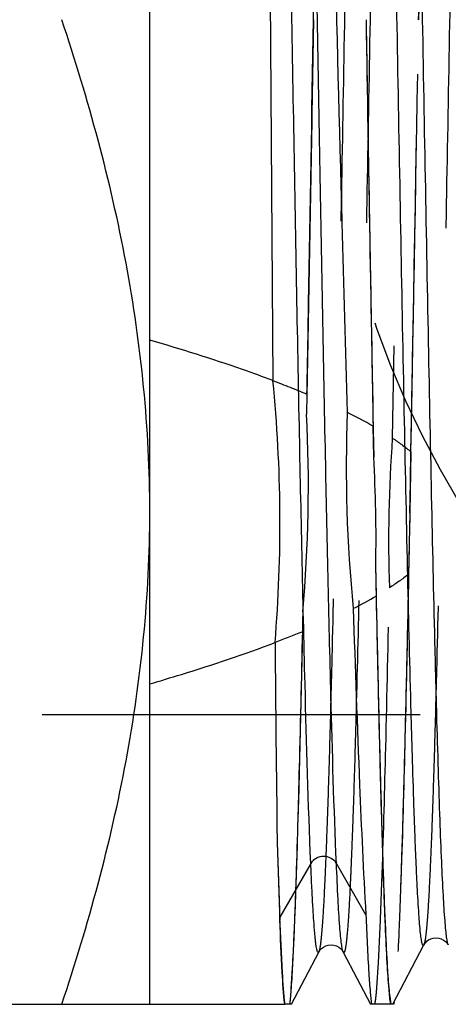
# Model space of a CAD drawing. Header units: millimetres. Extents: x 427 to 573, y 476 to 524.
# Tile 3 of 11: x 530.41 to 537.8, y 483 to 500. Entities that reach past the tile are written whole.
import ezdxf

# ---------------------------------------------------------------- set-up
doc = ezdxf.new("R2010")
doc.units = ezdxf.units.MM
doc.header["$LTSCALE"] = 65.185185
doc.linetypes.add('HIDDEN', pattern=[0.2, 0.1, -0.1])
doc.layers.add('KONST.EL_MIT_GEO', color=7, linetype='CONTINUOUS')
doc.layers.add('KURVEN', color=7, linetype='CONTINUOUS')

msp = doc.modelspace()

# ---------------------------------------------------------------- linework, layer by layer
at = {"layer": 'KONST.EL_MIT_GEO', "color": 7, "linetype": 'CONTINUOUS'}
for p, q in [((532.65, 483), (532.65, 517)), ((534.685, 506.198), (534.775, 493.769)), ((536.515, 492.444), (536.504, 492.981)), ((536.561, 490.052), (536.551, 490.589)), ((535.429, 485.431), (534.894, 484.502)), ((536.381, 484.546), (535.871, 485.431)), ((534.894, 484.502), (534.894, 484.457)), ((536.847, 483), (537.38, 484.024)), ((535.096, 483), (535.566, 483.903)), ((535.988, 483.903), (536.459, 483)), ((518.723, 483), (534.979, 483)), ((535.096, 483), (534.985, 483)), ((536.81, 483), (536.479, 483)), ((536.86, 483), (536.824, 483))]:
    msp.add_line(p, q, dxfattribs=at)
at = {"layer": 'KONST.EL_MIT_GEO', "color": 8, "linetype": 'HIDDEN'}
for p, q in [((537.091, 507.406), (536.836, 492.777)), ((535.363, 493.535), (535.357, 493.191)), ((537.158, 492.54), (537.138, 491.483)), ((537.138, 491.483), (537.117, 490.426)), ((535.29, 489.775), (535.284, 489.432)), ((550.351, 488), (518.35, 488)), ((534.985, 483), (534.979, 483)), ((536.479, 483), (536.459, 483)), ((536.824, 483), (536.81, 483))]:
    msp.add_line(p, q, dxfattribs=at)
at = {"layer": 'KONST.EL_MIT_GEO', "color": 7, "linetype": 'CONTINUOUS'}
for points in [[(535.566, 483.903), (535.57, 483.911), (535.58, 483.926), (535.594, 483.944), (535.615, 483.965), (535.646, 483.988), (535.686, 484.009), (535.731, 484.023), (535.78, 484.028), (535.829, 484.022), (535.874, 484.007), (535.911, 483.987), (535.942, 483.963), (535.963, 483.94), (535.977, 483.922), (535.985, 483.909), (535.988, 483.903)], [(537.38, 484.024), (537.382, 484.026), (537.388, 484.038), (537.399, 484.053), (537.413, 484.07), (537.434, 484.09), (537.463, 484.111), (537.501, 484.13), (537.543, 484.143), (537.589, 484.148), (537.637, 484.144), (537.681, 484.13), (537.72, 484.11), (537.752, 484.086), (537.776, 484.062), (537.79, 484.044), (537.798, 484.031), (537.802, 484.024)]]:
    msp.add_lwpolyline(points, dxfattribs=at)
for centre, radius, start, end in [((3826.972, 554.002), 3291.033, 180.940201, 181.071764), ((509.96, 491.304), 24.937, 355.2638, 5.6724), ((560.811, 492.269), 24.77, 177.8039, 185.6435), ((511.972, 491.036), 24.583, 358.959, 3.2849), ((1466.518, 497.224), 931.74, 180.49066, 180.700088), ((668.562, 489.66), 133.769, 181.63669, 182.22934), ((653.122, 489.297), 118.325, 181.67456, 182.32259)]:
    msp.add_arc(centre, radius, start, end, dxfattribs=at)
at = {"layer": 'KONST.EL_MIT_GEO', "color": 8, "linetype": 'HIDDEN'}
for centre, radius, start, end in [((-3695.824, 571.041), 4233.709, 358.923263, 359.038534), ((-2874.03, 556.084), 3411.78, 358.932821, 359.058112), ((510.626, 491.966), 24.761, 354.9252, 2.838), ((561.422, 491.002), 24.65, 175.8706, 181.8883)]:
    msp.add_arc(centre, radius, start, end, dxfattribs=at)
at = {"layer": 'KONST.EL_MIT_GEO', "color": 7, "linetype": 'CONTINUOUS'}
for points, knots in [([(535.429, 485.431), (535.384, 486.463), (535.315, 488.98), (535.223, 493.263), (535.148, 497.44), (535.085, 501.05), (535.037, 503.779), (534.989, 506.411), (534.942, 508.873), (534.895, 511.096), (534.854, 512.772), (534.821, 513.949), (534.797, 514.694), (534.774, 515.34), (534.751, 515.883), (534.728, 516.319), (534.705, 516.645), (534.686, 516.848), (534.668, 516.953), (534.659, 516.988), (534.653, 516.999)], [0, 0, 0, 0, 0.098042, 0.239214, 0.406987, 0.494883, 0.582129, 0.666269, 0.744958, 0.816027, 0.877538, 0.90418, 0.927836, 0.94835, 0.965588, 0.979441, 0.989823, 0.996677, 0.998775, 1, 1, 1, 1]), ([(535.871, 485.431), (535.829, 486.395), (535.763, 488.737), (535.675, 492.726), (535.588, 497.499), (535.5, 502.564), (535.414, 507.408), (535.339, 511.082), (535.275, 513.554), (535.232, 514.945), (535.189, 515.976), (535.157, 516.539), (535.136, 516.756)], [0, 0, 0, 0, 0.092306, 0.22429, 0.382066, 0.549368, 0.709272, 0.845904, 0.901203, 0.945973, 0.979159, 1, 1, 1, 1]), ([(537.38, 484.024), (537.379, 484.021), (537.375, 484.014), (537.363, 484.016), (537.358, 484.03), (537.35, 484.05), (537.344, 484.08), (537.333, 484.139), (537.314, 484.298), (537.29, 484.603), (537.269, 484.971), (537.252, 485.339), (537.238, 485.668), (537.223, 486.032), (537.204, 486.584), (537.18, 487.353), (537.14, 488.775), (537.093, 490.807), (537.037, 493.49), (536.982, 496.424), (536.926, 499.497), (536.871, 502.589), (536.815, 505.583), (536.76, 508.364), (536.712, 510.498), (536.673, 512.019), (536.645, 512.994), (536.617, 513.844), (536.589, 514.562), (536.562, 515.139), (536.538, 515.531), (536.517, 515.77), (536.504, 515.893), (536.49, 515.977), (536.481, 516.022), (536.473, 516.036)], [0, 0, 0, 0, 0.000351, 0.000574, 0.000972, 0.001641, 0.0026, 0.003853, 0.007245, 0.017567, 0.032531, 0.041714, 0.052002, 0.063368, 0.075789, 0.103667, 0.135366, 0.208969, 0.293766, 0.386495, 0.48359, 0.581319, 0.67593, 0.763791, 0.841534, 0.875662, 0.906182, 0.9328, 0.955263, 0.973357, 0.986911, 0.991947, 0.995807, 0.998487, 1, 1, 1, 1]), ([(537.802, 484.024), (537.794, 484.038), (537.785, 484.083), (537.771, 484.168), (537.758, 484.292), (537.737, 484.532), (537.713, 484.925), (537.685, 485.504), (537.658, 486.224), (537.63, 487.077), (537.602, 488.054), (537.563, 489.579), (537.515, 491.717), (537.459, 494.501), (537.404, 497.498), (537.348, 500.591), (537.293, 503.662), (537.237, 506.594), (537.182, 509.273), (537.134, 511.3), (537.095, 512.719), (537.071, 513.486), (537.051, 514.036), (537.037, 514.399), (537.023, 514.727), (537.006, 515.093), (536.985, 515.46), (536.961, 515.764), (536.942, 515.922), (536.931, 515.981), (536.925, 516.011), (536.918, 516.031), (536.912, 516.045), (536.9, 516.047), (536.897, 516.04), (536.895, 516.036)], [0, 0, 0, 0, 0.001522, 0.004216, 0.008093, 0.013149, 0.026756, 0.044915, 0.06745, 0.094148, 0.124749, 0.15896, 0.236858, 0.324843, 0.419531, 0.517281, 0.614337, 0.706973, 0.791635, 0.865078, 0.896694, 0.924491, 0.936873, 0.948204, 0.958456, 0.967605, 0.982514, 0.992792, 0.996168, 0.997413, 0.998366, 0.999031, 0.999426, 0.999649, 1, 1, 1, 1]), ([(536.06, 493.218), (536.029, 494.309), (535.908, 498.774), (535.797, 503.239), (535.702, 506.613)], [0, 0, 0, 0, 0.244321, 1, 1, 1, 1]), ([(532.65, 491.5), (532.65, 492.938), (532.357, 495.831), (531.59, 498.625), (531.132, 500)], [0, 0, 0, 0, 0.498127, 1, 1, 1, 1]), ([(536.382, 500), (536.392, 499.398), (536.432, 497.059), (536.472, 494.719), (536.504, 492.981)], [0, 0, 0, 0, 0.257192, 1, 1, 1, 1]), ([(534.775, 493.769), (534.601, 493.835), (533.9, 494.088), (533.188, 494.311), (532.65, 494.467)], [0, 0, 0, 0, 0.249275, 1, 1, 1, 1]), ([(531.132, 483), (531.59, 484.375), (532.357, 487.169), (532.65, 490.062), (532.65, 491.5)], [0, 0, 0, 0, 0.501873, 1, 1, 1, 1]), ([(536.824, 483), (536.814, 483.022), (536.803, 483.089), (536.786, 483.218), (536.77, 483.405), (536.746, 483.769), (536.717, 484.365), (536.684, 485.24), (536.651, 486.321), (536.617, 487.592), (536.583, 489.036), (536.562, 490.054), (536.551, 490.589)], [0, 0, 0, 0, 0.00946, 0.026564, 0.051333, 0.083696, 0.170772, 0.28661, 0.429613, 0.597784, 0.788811, 1, 1, 1, 1]), ([(536.81, 483), (536.794, 483.085), (536.773, 483.322), (536.742, 483.771), (536.713, 484.409), (536.683, 485.228), (536.652, 486.217), (536.609, 487.845), (536.58, 489.141), (536.561, 490.052)], [0, 0, 0, 0, 0.036702, 0.100804, 0.191618, 0.308123, 0.448979, 0.612534, 1, 1, 1, 1]), ([(536.161, 489.833), (536.194, 488.819), (536.256, 487.056), (536.335, 485.293), (536.381, 484.546)], [0, 0, 0, 0, 0.57545, 1, 1, 1, 1]), ([(532.65, 488.533), (532.833, 488.586), (533.56, 488.803), (534.28, 489.043), (534.812, 489.245)], [0, 0, 0, 0, 0.250684, 1, 1, 1, 1]), ([(535.566, 483.903), (535.564, 483.9), (535.559, 483.89), (535.545, 483.902), (535.54, 483.922), (535.53, 483.956), (535.522, 484.003), (535.514, 484.065), (535.506, 484.14), (535.493, 484.269), (535.479, 484.464), (535.462, 484.739), (535.445, 485.067), (535.434, 485.304), (535.429, 485.431)], [0, 0, 0, 0, 0.008059, 0.014396, 0.02781, 0.049797, 0.080614, 0.120339, 0.168978, 0.226505, 0.368068, 0.544666, 0.755615, 1, 1, 1, 1]), ([(535.988, 483.903), (535.98, 483.919), (535.97, 483.966), (535.956, 484.056), (535.942, 484.187), (535.921, 484.443), (535.896, 484.863), (535.88, 485.225), (535.871, 485.431)], [0, 0, 0, 0, 0.033295, 0.092872, 0.178999, 0.291555, 0.595025, 1, 1, 1, 1]), ([(534.985, 483), (534.961, 483.181), (534.931, 483.683), (534.907, 484.184), (534.894, 484.502)], [0, 0, 0, 0, 0.364648, 1, 1, 1, 1]), ([(536.381, 484.546), (536.394, 484.209), (536.413, 483.762), (536.45, 483.247), (536.467, 483.068), (536.479, 483)], [0, 0, 0, 0, 0.653178, 0.865643, 1, 1, 1, 1]), ([(534.979, 483), (534.958, 483.183), (534.928, 483.669), (534.906, 484.155), (534.894, 484.457)], [0, 0, 0, 0, 0.37868, 1, 1, 1, 1])]:
    msp.add_open_spline(points, degree=3, knots=knots, dxfattribs=at)
at = {"layer": 'KONST.EL_MIT_GEO', "color": 8, "linetype": 'HIDDEN'}
for points, knots in [([(537.752, 516.944), (537.75, 516.948), (537.746, 516.955), (537.734, 516.95), (537.729, 516.935), (537.721, 516.912), (537.715, 516.877), (537.704, 516.811), (537.692, 516.702), (537.678, 516.539), (537.664, 516.335), (537.649, 516.089), (537.629, 515.682), (537.604, 515.077), (537.576, 514.238), (537.547, 513.256), (537.507, 511.691), (537.459, 509.463), (537.402, 506.527), (537.346, 503.33), (537.308, 501.125), (537.289, 500)], [0, 0, 0, 0, 0.000661, 0.001104, 0.001966, 0.003406, 0.005451, 0.00811, 0.015276, 0.024901, 0.036964, 0.051441, 0.068294, 0.108959, 0.158556, 0.21659, 0.282478, 0.435108, 0.610343, 0.801182, 1, 1, 1, 1]), ([(536.473, 516.036), (536.471, 516.04), (536.468, 516.047), (536.456, 516.044), (536.451, 516.03), (536.443, 516.01), (536.437, 515.98), (536.426, 515.921), (536.407, 515.761), (536.383, 515.454), (536.362, 515.085), (536.345, 514.716), (536.331, 514.385), (536.316, 514.02), (536.297, 513.466), (536.273, 512.694), (536.233, 511.266), (536.186, 509.227), (536.13, 506.533), (536.075, 503.588), (536.019, 500.503), (535.964, 497.399), (535.908, 494.394), (535.853, 491.603), (535.805, 489.461), (535.766, 487.934), (535.738, 486.956), (535.71, 486.103), (535.682, 485.383), (535.655, 484.803), (535.631, 484.41), (535.61, 484.171), (535.597, 484.047), (535.583, 483.962), (535.574, 483.918), (535.566, 483.903)], [0, 0, 0, 0, 0.00035, 0.000572, 0.000971, 0.001642, 0.002602, 0.003855, 0.00725, 0.017577, 0.032548, 0.041733, 0.052022, 0.063392, 0.075816, 0.103698, 0.135401, 0.209012, 0.293816, 0.38655, 0.483647, 0.581376, 0.675984, 0.763841, 0.841578, 0.875702, 0.906217, 0.93283, 0.955287, 0.973376, 0.986924, 0.991957, 0.995813, 0.99849, 1, 1, 1, 1]), ([(536.895, 516.036), (536.888, 516.022), (536.878, 515.977), (536.864, 515.892), (536.851, 515.768), (536.83, 515.527), (536.806, 515.133), (536.778, 514.551), (536.751, 513.829), (536.723, 512.973), (536.695, 511.992), (536.656, 510.462), (536.608, 508.316), (536.552, 505.522), (536.497, 502.514), (536.441, 499.409), (536.386, 496.326), (536.33, 493.383), (536.275, 490.694), (536.227, 488.659), (536.188, 487.234), (536.164, 486.464), (536.144, 485.912), (536.13, 485.548), (536.116, 485.218), (536.099, 484.851), (536.078, 484.483), (536.054, 484.177), (536.035, 484.018), (536.024, 483.959), (536.018, 483.929), (536.011, 483.909), (536.005, 483.895), (535.993, 483.893), (535.99, 483.9), (535.988, 483.903)], [0, 0, 0, 0, 0.001519, 0.004209, 0.008083, 0.013137, 0.026738, 0.04489, 0.06742, 0.094112, 0.12471, 0.158916, 0.236807, 0.324786, 0.419471, 0.51722, 0.614278, 0.706918, 0.791587, 0.865039, 0.89666, 0.924462, 0.936847, 0.94818, 0.958435, 0.967588, 0.982502, 0.992786, 0.996165, 0.997412, 0.998367, 0.999033, 0.999429, 0.99965, 1, 1, 1, 1]), ([(538.287, 515.916), (538.286, 515.919), (538.282, 515.926), (538.27, 515.924), (538.265, 515.91), (538.258, 515.89), (538.251, 515.86), (538.241, 515.802), (538.221, 515.643), (538.197, 515.339), (538.176, 514.973), (538.159, 514.607), (538.145, 514.279), (538.131, 513.916), (538.111, 513.367), (538.087, 512.601), (538.047, 511.183), (538, 509.16), (537.944, 506.487), (537.889, 503.564), (537.833, 500.503), (537.778, 497.422), (537.722, 494.439), (537.667, 491.669), (537.619, 489.543), (537.58, 488.027), (537.552, 487.056), (537.524, 486.209), (537.496, 485.494), (537.469, 484.918), (537.445, 484.528), (537.424, 484.29), (537.411, 484.167), (537.397, 484.083), (537.388, 484.038), (537.38, 484.024)], [0, 0, 0, 0, 0.000352, 0.000576, 0.000973, 0.001641, 0.002599, 0.00385, 0.00724, 0.017557, 0.032517, 0.041696, 0.051982, 0.063347, 0.075764, 0.103637, 0.135332, 0.208927, 0.293718, 0.386442, 0.483535, 0.581264, 0.675876, 0.763742, 0.841491, 0.875624, 0.906147, 0.93277, 0.955239, 0.973337, 0.986899, 0.991937, 0.995801, 0.998484, 1, 1, 1, 1]), ([(537.289, 500), (537.3, 500.665), (537.344, 503.234), (537.388, 505.802), (537.425, 507.706)], [0, 0, 0, 0, 0.258893, 1, 1, 1, 1]), ([(535.596, 506.933), (535.585, 506.378), (535.544, 504.067), (535.505, 501.756), (535.475, 500)], [0, 0, 0, 0, 0.240251, 1, 1, 1, 1]), ([(535.475, 500), (535.484, 500.56), (535.521, 502.748), (535.559, 504.935), (535.588, 506.562)], [0, 0, 0, 0, 0.256175, 1, 1, 1, 1]), ([(535.475, 500), (535.465, 499.418), (535.427, 497.148), (535.388, 494.879), (535.357, 493.191)], [0, 0, 0, 0, 0.256624, 1, 1, 1, 1]), ([(535.363, 493.535), (535.373, 494.056), (535.411, 496.211), (535.448, 498.366), (535.475, 500)], [0, 0, 0, 0, 0.241757, 1, 1, 1, 1]), ([(537.138, 491.484), (537.126, 490.891), (537.103, 489.758), (537.067, 488.149), (537.031, 486.726), (536.996, 485.514), (536.965, 484.643), (536.939, 484.066), (536.921, 483.726), (536.903, 483.451), (536.887, 483.241), (536.869, 483.099), (536.857, 483.024), (536.847, 483)], [0, 0, 0, 0, 0.209513, 0.400139, 0.568663, 0.712297, 0.828833, 0.876343, 0.916423, 0.948923, 0.973725, 0.990747, 1, 1, 1, 1]), ([(537.117, 490.426), (537.098, 489.486), (537.061, 487.799), (537.008, 485.824), (536.963, 484.562), (536.934, 483.881), (536.903, 483.391), (536.881, 483.129), (536.866, 483.031)], [0, 0, 0, 0, 0.38138, 0.68388, 0.800956, 0.893321, 0.959915, 1, 1, 1, 1]), ([(536.537, 483), (536.553, 483.093), (536.574, 483.345), (536.604, 483.816), (536.633, 484.475), (536.678, 485.701), (536.73, 487.626), (536.766, 489.271), (536.785, 490.19)], [0, 0, 0, 0, 0.039279, 0.105232, 0.197146, 0.313995, 0.61687, 1, 1, 1, 1]), ([(535.29, 489.775), (535.272, 488.927), (535.238, 487.402), (535.189, 485.613), (535.148, 484.46), (535.12, 483.827), (535.092, 483.358), (535.071, 483.1), (535.057, 483)], [0, 0, 0, 0, 0.375523, 0.674794, 0.791933, 0.885755, 0.955336, 1, 1, 1, 1]), ([(535.284, 489.432), (535.256, 488.132), (535.217, 486.379), (535.145, 484.327), (535.11, 483.574), (535.088, 483.273)], [0, 0, 0, 0, 0.633225, 0.853282, 1, 1, 1, 1]), ([(535.088, 483.273), (535.086, 483.247), (535.079, 483.157), (535.071, 483.067), (535.064, 483.003)], [0, 0, 0, 0, 0.290546, 1, 1, 1, 1])]:
    msp.add_open_spline(points, degree=3, knots=knots, dxfattribs=at)
for points in [[(534.775, 493.769), (534.973, 493.695), (535.169, 493.617), (535.363, 493.535)], [(536.836, 492.777), (536.947, 492.703), (537.055, 492.625), (537.158, 492.54)], [(537.117, 490.426), (537.01, 490.342), (536.899, 490.264), (536.785, 490.19)], [(535.284, 489.432), (535.127, 489.367), (534.97, 489.305), (534.812, 489.245)]]:
    msp.add_open_spline(points, degree=3, dxfattribs=at)
at = {"layer": 'KONST.EL_MIT_GEO', "color": 7, "linetype": 'CONTINUOUS'}
for points in [[(536.504, 492.981), (536.359, 493.065), (536.21, 493.143), (536.06, 493.218)], [(536.161, 489.833), (536.297, 489.902), (536.43, 489.975), (536.561, 490.052)], [(535.871, 485.431), (535.829, 485.504), (535.65, 485.601), (535.471, 485.504), (535.429, 485.431)], [(536.866, 483.031), (536.864, 483.021), (536.862, 483.01), (536.86, 483)]]:
    msp.add_open_spline(points, degree=3, dxfattribs=at)
at = {"layer": 'KURVEN', "color": 8, "linetype": 'HIDDEN'}
msp.add_arc((551.65, 500), 16, 105.7307, 259.2, dxfattribs=at)

doc.saveas('drawing.dxf')
